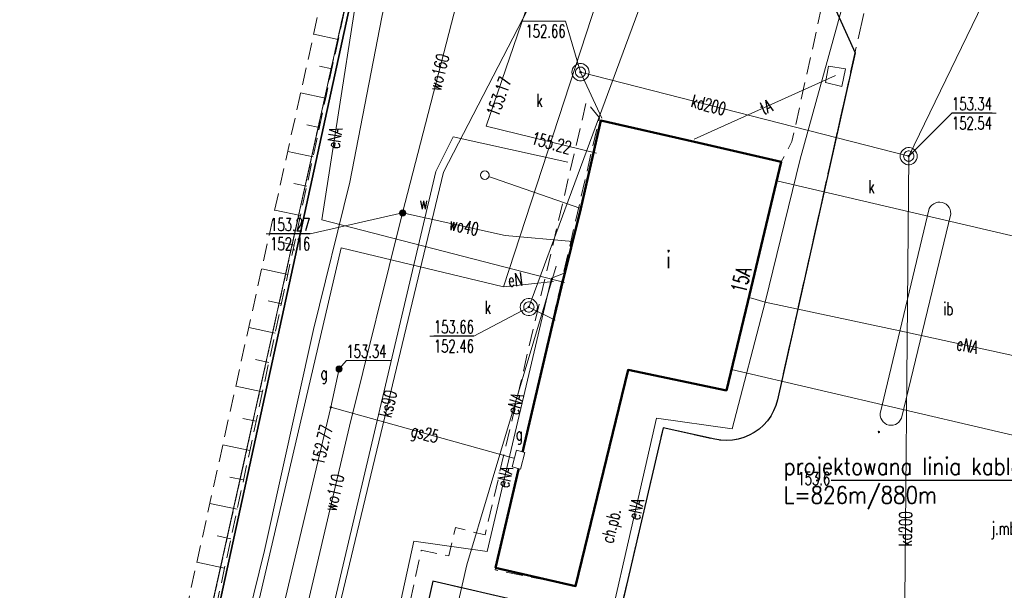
# Model space of a CAD drawing. Header units: metres. Extents: x 6434458 to 6462360, y 5631591 to 5655284.
# Tile 18 of 34: x 6443501 to 6443558, y 5639171 to 5639204. Entities that reach past the tile are written whole.
import ezdxf
from ezdxf import colors
from ezdxf.entities.mleader import LeaderData, LeaderLine
from ezdxf.enums import TextEntityAlignment as Align
from ezdxf.math import Vec2, Vec3

# ---------------------------------------------------------------- set-up
doc = ezdxf.new("R2010")
doc.units = ezdxf.units.M
doc.set_wipeout_variables(frame=1)
for name, pattern in [('L_0_02', [0]), ('L_0_03', [1, 0.5, -0.5]), ('L_0_04', [1.5, 1, -0.5]), ('L_0_06', [2, 1.5, -0.5])]:
    doc.linetypes.add(name, pattern=pattern)
doc.layers.get('0').update_dxf_attribs({"linetype": 'CONTINUOUS', "lineweight": 18})
for name, color, linetype, lineweight in [('EGB_AdresNieruchomosci', 7, 'CONTINUOUS', 18), ('EGB_Budynek', 7, 'CONTINUOUS', 50), ('EGB_DzialkaEwidencyjna', 7, 'L_0_02', 18), ('EGB_KonturKlasyfikacyjny', 96, 'L_0_06', 18), ('EGB_KonturUzytkuGruntowego', 96, 'L_0_03', 18), ('GES_InneUrzadzeniaTowarzyszace', 7, 'CONTINUOUS', 18), ('GES_InneUrzadzeniaTowarzyszace_P', 7, 'CONTINUOUS', 18), ('GES_PrzewodElektroenergetyczny', 1, 'CONTINUOUS', 18), ('GES_PrzewodGazowy', 52, 'CONTINUOUS', 18), ('GES_PrzewodKanalizacyjny', 36, 'CONTINUOUS', 18), ('GES_PrzewodTelekomunikacyjny', 30, 'CONTINUOUS', 18), ('GES_PrzewodWodociagowy', 5, 'CONTINUOUS', 18), ('GES_Rzedna', 7, 'CONTINUOUS', 18), ('GES_UrzadzeniaSiecGazowa_P', 7, 'CONTINUOUS', 18), ('GES_UrzadzeniaSiecKanalizacyjna', 7, 'CONTINUOUS', 18), ('GES_UrzadzeniaSiecTelekomunikacyjna', 7, 'CONTINUOUS', 18), ('GES_UrzadzeniaSiecWodociagowa_P', 7, 'CONTINUOUS', 18), ('KR_ObiektKarto', 7, 'CONTINUOUS', 18), ('OT_Budowle', 7, 'CONTINUOUS', 18), ('OT_Komunikacja', 7, 'CONTINUOUS', 18), ('OT_Ogrodzenia', 7, 'CONTINUOUS', 18), ('OT_Rzedna', 7, 'CONTINUOUS', 18), ('OT_Skarpa', 7, 'CONTINUOUS', 18)]:
    doc.layers.add(name, color=color, linetype=linetype, lineweight=lineweight)
doc.layers.add('EL-OPIS_PZT', color=7, linetype='CONTINUOUS')
doc.styles.add('GW_OPISY', font='romans.shx', dxfattribs={"width": 0.85})
doc.styles.get("Standard").update_dxf_attribs({"font": 'simplex.shx'})
doc.linetypes.add('L_0_15_SHX', pattern='A,0,-0.375,-0.75,-0.75,-0.75,-0.75,-0.75,[1,Brzezimierz.shx,S=0.05,R=0,X=0,Y=0],-0.75,-0.75,-0.75,-0.75,-0.375', length=7.5)

# ---------------------------------------------------------------- blocks, each defined once
blk = doc.blocks.new('EGB_ADRES')
at = {"linetype": 'Continuous', "lineweight": 13}
blk.add_hatch(color=0, dxfattribs=at).paths.add_polyline_path([(0, -0.09, 1), (0, 0.09, 1)])
at = {"color": 0, "linetype": 'Continuous', "lineweight": 13}
blk.add_circle((0, 0), 0.0906, dxfattribs=at)
blk = doc.blocks.new('SUPK_W')
at = {"color": 0, "linetype": 'Continuous', "lineweight": 18}
blk.add_wipeout([(0, -0.5), (0.25, -0.43), (0.43, -0.25), (0.5, 0), (0.43, 0.25), (0.25, 0.43), (0, 0.5), (-0.25, 0.43), (-0.43, 0.25), (-0.5, 0), (-0.43, -0.25), (-0.25, -0.43)], dxfattribs=at)
blk.add_circle((0, 0), 0.5, dxfattribs=at)
blk = doc.blocks.new('SUPW_O')
at = {"color": 0, "linetype": 'Continuous', "lineweight": 18}
blk.add_wipeout([(0, -0.5), (0.25, -0.43), (0.43, -0.25), (0.5, 0), (0.43, 0.25), (0.25, 0.43), (0, 0.5), (-0.25, 0.43), (-0.43, 0.25), (-0.5, 0), (-0.43, -0.25), (-0.25, -0.43)], dxfattribs=at)
blk.add_circle((0, 0), 0.5, dxfattribs=at)
blk = doc.blocks.new('SUPS01_05')
at = {"linetype": 'Continuous', "lineweight": 13}
blk.add_hatch(color=0, dxfattribs=at).paths.add_polyline_path([(0, -0.09, 1), (0, 0.09, 1)])
at = {"color": 0, "linetype": 'Continuous', "lineweight": 13}
blk.add_circle((0, 0), 0.0906, dxfattribs=at)
blk = doc.blocks.new('SUPS01_08')
at = {"linetype": 'Continuous', "lineweight": 13}
blk.add_hatch(color=0, dxfattribs=at).paths.add_polyline_path([(0, -0.09, 1), (0, 0.09, 1)])
at = {"color": 0, "linetype": 'Continuous', "lineweight": 13}
blk.add_circle((0, 0), 0.0906, dxfattribs=at)
blk = doc.blocks.new('SUPS01_04')
at = {"linetype": 'Continuous', "lineweight": 13}
blk.add_hatch(color=0, dxfattribs=at).paths.add_polyline_path([(0, -0.09, 1), (0, 0.09, 1)])
at = {"color": 0, "linetype": 'Continuous', "lineweight": 13}
blk.add_circle((0, 0), 0.0906, dxfattribs=at)
blk = doc.blocks.new('SUGS')
at = {"color": 0, "linetype": 'Continuous', "lineweight": 18}
blk.add_wipeout([(1, 0.5), (1, -0.5), (-1, -0.5), (-1, 0.5)], dxfattribs=at)
at = {"color": 0, "linetype": 'Continuous', "lineweight": 18, "flags": 128}
blk.add_lwpolyline([(1, 0.5), (1, -0.5), (-1, -0.5), (-1, 0.5)], close=True, dxfattribs=at)
blk = doc.blocks.new('SUGW')
at = {"linetype": 'Continuous', "lineweight": 18}
blk.add_hatch(color=0, dxfattribs=at).paths.add_polyline_path([(0, -0.36, 1), (0, 0.36, 1)])
at = {"color": 0, "linetype": 'Continuous', "lineweight": 18}
blk.add_circle((0, 0), 0.361, dxfattribs=at)
blk = doc.blocks.new('SUWW')
at = {"linetype": 'Continuous', "lineweight": 18}
blk.add_hatch(color=0, dxfattribs=at).paths.add_polyline_path([(0, -0.36, 1), (0, 0.36, 1)])
at = {"color": 0, "linetype": 'Continuous', "lineweight": 18}
blk.add_circle((0, 0), 0.361, dxfattribs=at)
blk = doc.blocks.new('OTRN')
at = {"linetype": 'Continuous', "lineweight": 13}
blk.add_hatch(color=0, dxfattribs=at).paths.add_polyline_path([(0, -0.09, 1), (0, 0.09, 1)])
at = {"color": 0, "linetype": 'Continuous', "lineweight": 13}
blk.add_circle((0, 0), 0.0906, dxfattribs=at)

msp = doc.modelspace()

# ---------------------------------------------------------------- linework, layer by layer
at = {"layer": 'EGB_DzialkaEwidencyjna', "linetype": 'CONTINUOUS', "lineweight": 18}
for p, q in [((6443524.41, 5639225.69), (6443479.63, 5639024.03)), ((6443479.63, 5639024.03), (6443524.41, 5639225.69))]:
    msp.add_line(p, q, dxfattribs=at)
at = {"layer": 'GES_InneUrzadzeniaTowarzyszace', "color": 7, "linetype": 'Continuous', "lineweight": 18, "flags": 128}
for points in [[(6443533.73, 5639200.65), (6443533.71, 5639200.59), (6443533.68, 5639200.53), (6443533.64, 5639200.49), (6443533.59, 5639200.45), (6443533.53, 5639200.42), (6443533.47, 5639200.41), (6443533.41, 5639200.41), (6443533.35, 5639200.42), (6443533.29, 5639200.45), (6443533.24, 5639200.49), (6443533.2, 5639200.53), (6443533.17, 5639200.59), (6443533.15, 5639200.65), (6443533.14, 5639200.71), (6443533.15, 5639200.77), (6443533.17, 5639200.83), (6443533.2, 5639200.89), (6443533.24, 5639200.93), (6443533.29, 5639200.97), (6443533.35, 5639201), (6443533.41, 5639201.01), (6443533.47, 5639201.01), (6443533.53, 5639201), (6443533.59, 5639200.97), (6443533.64, 5639200.93), (6443533.68, 5639200.89), (6443533.71, 5639200.83), (6443533.73, 5639200.77), (6443533.74, 5639200.71)], [(6443552.66, 5639196.11), (6443552.72, 5639196.08), (6443552.77, 5639196.04), (6443552.81, 5639196), (6443552.84, 5639195.94), (6443552.86, 5639195.88), (6443552.87, 5639195.82), (6443552.86, 5639195.76), (6443552.84, 5639195.7), (6443552.81, 5639195.64), (6443552.77, 5639195.6), (6443552.72, 5639195.56), (6443552.66, 5639195.53), (6443552.6, 5639195.52), (6443552.54, 5639195.52), (6443552.48, 5639195.53), (6443552.42, 5639195.56), (6443552.37, 5639195.6), (6443552.33, 5639195.64), (6443552.3, 5639195.7), (6443552.28, 5639195.76), (6443552.27, 5639195.82), (6443552.28, 5639195.88), (6443552.3, 5639195.94), (6443552.33, 5639196), (6443552.37, 5639196.04), (6443552.42, 5639196.08), (6443552.48, 5639196.11), (6443552.54, 5639196.12), (6443552.6, 5639196.12)]]:
    msp.add_lwpolyline(points, close=True, dxfattribs=at)
at = {"layer": 'GES_InneUrzadzeniaTowarzyszace', "color": 1, "linetype": 'Continuous', "lineweight": 18, "flags": 128}
msp.add_lwpolyline([(6443552.14, 5639180.55), (6443552.08, 5639180.43), (6443552, 5639180.33), (6443551.9, 5639180.25), (6443551.79, 5639180.18), (6443551.67, 5639180.15), (6443551.54, 5639180.14), (6443551.41, 5639180.15), (6443551.28, 5639180.19), (6443551.17, 5639180.26), (6443551.07, 5639180.34), (6443551, 5639180.45), (6443550.94, 5639180.56), (6443550.91, 5639180.69), (6443550.91, 5639180.82), (6443553.77, 5639192.77), (6443553.84, 5639192.88), (6443553.92, 5639192.97), (6443554.03, 5639193.05), (6443554.14, 5639193.1), (6443554.27, 5639193.14), (6443554.39, 5639193.14), (6443554.52, 5639193.12), (6443554.64, 5639193.08), (6443554.75, 5639193.02), (6443554.85, 5639192.93), (6443554.92, 5639192.83), (6443554.98, 5639192.71), (6443555.01, 5639192.59), (6443555.02, 5639192.46)], close=True, dxfattribs=at)
at = {"layer": 'GES_PrzewodElektroenergetyczny', "color": 1, "linetype": 'Continuous', "lineweight": 18, "flags": 128}
msp.add_lwpolyline([(6443506.14, 5639131.48), (6443511.63, 5639159.05), (6443515.02, 5639172.84), (6443517.87, 5639185.72), (6443520, 5639194.31), (6443521.87, 5639203.91), (6443525.08, 5639219.29), (6443527.46, 5639229.74), (6443527.82, 5639231.4), (6443527.72, 5639232), (6443527.26, 5639232.33), (6443526.57, 5639231.97), (6443526.06, 5639231.79), (6443525.93, 5639231.99)], dxfattribs=at)
at = {"layer": 'GES_PrzewodGazowy', "color": 52, "linetype": 'Continuous', "lineweight": 18, "flags": 128}
msp.add_lwpolyline([(6443495.04, 5639043), (6443486.1, 5639044.82), (6443491.22, 5639069.23), (6443495.88, 5639091.5), (6443501.6, 5639117.77), (6443507.34, 5639144.13), (6443508.2, 5639143.98), (6443509.36, 5639143.78), (6443509.96, 5639143.68), (6443514.54, 5639162.91), (6443518.89, 5639181.19), (6443519.37, 5639183.42)], dxfattribs=at)
at = {"layer": 'GES_PrzewodKanalizacyjny', "color": 36, "linetype": 'Continuous', "lineweight": 18, "flags": 128}
msp.add_lwpolyline([(6443612.13, 5639215.97), (6443595.46, 5639213.02), (6443593.22, 5639213.34), (6443590.83, 5639214.02), (6443587.87, 5639214.89), (6443564.56, 5639220.56), (6443552.57, 5639195.82), (6443552.28, 5639163.46), (6443577.14, 5639156.22)], dxfattribs=at)
at = {"layer": 'GES_PrzewodWodociagowy', "color": 5, "linetype": 'Continuous', "lineweight": 18, "flags": 128}
for points in [[(6443523.07, 5639192.51), (6443526.81, 5639207.05)], [(6443516.73, 5639166.29), (6443519.98, 5639180.08), (6443523.07, 5639192.51)]]:
    msp.add_lwpolyline(points, dxfattribs=at)
at = {"layer": 'GES_Rzedna', "color": 7, "linetype": 'Continuous', "lineweight": 13, "flags": 128}
for points in [[(6443529.992, 5639203.688), (6443532.57, 5639203.688), (6443533.44, 5639200.71)], [(6443557.668, 5639198.327), (6443555.09, 5639198.327), (6443552.57, 5639195.82)], [(6443515.112, 5639191.298), (6443517.69, 5639191.298), (6443523.07, 5639192.51)], [(6443522.378, 5639183.912), (6443519.8, 5639183.912), (6443519.37, 5639183.42)]]:
    msp.add_lwpolyline(points, dxfattribs=at)
at = {"layer": 'GES_UrzadzeniaSiecKanalizacyjna', "color": 36, "linetype": 'Continuous', "lineweight": 18, "flags": 128}
for points in [[(6443533.93, 5639200.61), (6443533.9, 5639200.51), (6443533.84, 5639200.42), (6443533.77, 5639200.34), (6443533.69, 5639200.28), (6443533.59, 5639200.23), (6443533.49, 5639200.21), (6443533.39, 5639200.21), (6443533.29, 5639200.23), (6443533.19, 5639200.28), (6443533.11, 5639200.34), (6443533.04, 5639200.42), (6443532.98, 5639200.51), (6443532.95, 5639200.61), (6443532.94, 5639200.71), (6443532.95, 5639200.81), (6443532.98, 5639200.91), (6443533.04, 5639201), (6443533.11, 5639201.08), (6443533.19, 5639201.14), (6443533.29, 5639201.19), (6443533.39, 5639201.21), (6443533.49, 5639201.21), (6443533.59, 5639201.19), (6443533.69, 5639201.14), (6443533.77, 5639201.08), (6443533.84, 5639201), (6443533.9, 5639200.91), (6443533.93, 5639200.81), (6443533.94, 5639200.71)], [(6443553.06, 5639195.72), (6443553.03, 5639195.62), (6443552.97, 5639195.53), (6443552.9, 5639195.45), (6443552.82, 5639195.39), (6443552.72, 5639195.34), (6443552.62, 5639195.32), (6443552.52, 5639195.32), (6443552.42, 5639195.34), (6443552.32, 5639195.39), (6443552.24, 5639195.45), (6443552.17, 5639195.53), (6443552.11, 5639195.62), (6443552.08, 5639195.72), (6443552.07, 5639195.82), (6443552.08, 5639195.92), (6443552.11, 5639196.02), (6443552.17, 5639196.11), (6443552.24, 5639196.19), (6443552.32, 5639196.25), (6443552.42, 5639196.3), (6443552.52, 5639196.32), (6443552.62, 5639196.32), (6443552.72, 5639196.3), (6443552.82, 5639196.25), (6443552.9, 5639196.19), (6443552.97, 5639196.11), (6443553.03, 5639196.02), (6443553.06, 5639195.92), (6443553.07, 5639195.82)]]:
    msp.add_lwpolyline(points, close=True, dxfattribs=at)
at = {"layer": 'GES_UrzadzeniaSiecTelekomunikacyjna', "color": 30, "linetype": 'Continuous', "lineweight": 18, "flags": 128}
msp.add_lwpolyline([(6443548.67, 5639199.87), (6443547.72, 5639200.1), (6443547.9, 5639201.06), (6443548.89, 5639200.91)], close=True, dxfattribs=at)
at = {"layer": 'KR_ObiektKarto', "linetype": 'Continuous', "lineweight": 18, "flags": 128}
for points in [[(6443519.321, 5639202.618), (6443517.888, 5639202.926)], [(6443518.953, 5639200.907), (6443518.231, 5639201.062)], [(6443518.585, 5639199.196), (6443517.129, 5639199.509)], [(6443518.217, 5639197.485), (6443517.484, 5639197.643)], [(6443517.849, 5639195.774), (6443516.373, 5639196.092)], [(6443517.481, 5639194.063), (6443516.738, 5639194.223)], [(6443517.112, 5639192.353), (6443515.616, 5639192.675)], [(6443516.744, 5639190.642), (6443515.991, 5639190.804)], [(6443516.376, 5639188.931), (6443514.86, 5639189.257)], [(6443516.007, 5639187.22), (6443515.245, 5639187.384)], [(6443515.639, 5639185.509), (6443514.104, 5639185.84)], [(6443515.271, 5639183.799), (6443514.499, 5639183.965)], [(6443514.903, 5639182.088), (6443513.348, 5639182.422)], [(6443514.534, 5639180.377), (6443513.752, 5639180.545)], [(6443514.166, 5639178.666), (6443512.592, 5639179.005)], [(6443513.798, 5639176.955), (6443513.006, 5639177.126)], [(6443513.429, 5639175.245), (6443511.836, 5639175.588)], [(6443513.061, 5639173.534), (6443512.26, 5639173.706)], [(6443512.693, 5639171.823), (6443511.08, 5639172.17)]]:
    msp.add_lwpolyline(points, dxfattribs=at)
at = {"layer": 'OT_Komunikacja', "color": 7, "linetype": 'Continuous', "lineweight": 25, "flags": 128}
msp.add_lwpolyline([(6443550.8, 5639217.94), (6443550.21, 5639214.46), (6443548.05, 5639204.95), (6443549.44, 5639201.84)], dxfattribs=at)
at = {"layer": 'OT_Ogrodzenia', "linetype": 'CONTINUOUS', "lineweight": 35}
msp.add_line((6443526.56, 5639234.66), (6443502.26, 5639123.24), dxfattribs=at)
at = {"layer": 'OT_Ogrodzenia', "linetype": 'L_0_15_SHX', "lineweight": 35}
msp.add_line((6443526.56, 5639234.66), (6443502.26, 5639123.24), dxfattribs=at)
at = {"layer": 'OT_Skarpa', "color": 7, "linetype": 'L_0_04', "lineweight": 18, "flags": 128}
msp.add_lwpolyline([(6443510.52, 5639161.73), (6443502.26, 5639123.24), (6443494.12, 5639085.79), (6443480.46, 5639023.92), (6443476.7, 5639026.13), (6443483.53, 5639047.94), (6443492.31, 5639086.34), (6443500.4, 5639123.96), (6443508.85, 5639162.09), (6443517.08, 5639199.29), (6443525.09, 5639235.34), (6443526.35, 5639234.93), (6443525.95, 5639233.47), (6443518.61, 5639199.31)], close=True, dxfattribs=at)

# ---------------------------------------------------------------- block references
at = {"layer": 'GES_Rzedna', "color": 36, "linetype": 'Continuous', "xscale": 0.5, "yscale": 0.5, "zscale": 0.5}
for p in [(6443533.44, 5639200.71), (6443552.57, 5639195.82)]:
    msp.add_blockref('SUPS01_05', p, dxfattribs=at)
at = {"layer": 'GES_Rzedna', "color": 5, "linetype": 'Continuous', "xscale": 0.5, "yscale": 0.5, "zscale": 0.5}
msp.add_blockref('SUPS01_08', (6443523.07, 5639192.51), dxfattribs=at)
at = {"layer": 'GES_Rzedna', "color": 52, "linetype": 'Continuous', "xscale": 0.5, "yscale": 0.5, "zscale": 0.5}
for p in [(6443519.37, 5639183.42), (6443518.89, 5639181.19)]:
    msp.add_blockref('SUPS01_04', p, dxfattribs=at)
at = {"layer": 'GES_UrzadzeniaSiecGazowa_P', "color": 52, "linetype": 'Continuous', "xscale": 0.5, "yscale": 0.5, "zscale": 0.5}
msp.add_blockref('SUGW', (6443519.37, 5639183.42), dxfattribs=at)
at = {"layer": 'GES_UrzadzeniaSiecWodociagowa_P', "color": 5, "linetype": 'Continuous', "xscale": 0.5, "yscale": 0.5, "zscale": 0.5}
msp.add_blockref('SUWW', (6443523.07, 5639192.51), dxfattribs=at)
at = {"layer": 'OT_Rzedna', "linetype": 'Continuous', "xscale": 0.5, "yscale": 0.5, "zscale": 0.5}
msp.add_blockref('OTRN', (6443550.83, 5639179.75), dxfattribs=at)

# ---------------------------------------------------------------- texts
at = {"layer": 'GES_InneUrzadzeniaTowarzyszace', "color": 7, "lineweight": 15, "width": 0.66}
for p in [(6443530.87, 5639198.47), (6443550.21, 5639193.44)]:
    msp.add_text('k', height=0.75, dxfattribs=at).set_placement(p, align=Align.BOTTOM_LEFT)
at = {"layer": 'GES_PrzewodElektroenergetyczny', "color": 1, "lineweight": 15, "width": 0.66}
for rotation, p in [(81.1, (6443519.01, 5639196.278)), (347.8, (6443555.38, 5639184.92))]:
    msp.add_text('eNA', height=0.75, rotation=rotation, dxfattribs=at).set_placement(p, align=Align.MIDDLE_LEFT)
at = {"layer": 'GES_PrzewodGazowy', "color": 52, "lineweight": 15, "width": 0.66}
msp.add_text('gs25', height=0.75, rotation=344.4, dxfattribs=at).set_placement((6443523.6, 5639179.88), align=Align.MIDDLE_LEFT)
at = {"layer": 'GES_PrzewodKanalizacyjny', "color": 36, "lineweight": 15, "width": 0.66}
for s, rotation, p in [('kd200', 345.7, (6443539.92, 5639199.05)), ('ks90', 76.5, (6443522.03, 5639180.63)), ('kd200', 89.5, (6443552.37, 5639173.09))]:
    msp.add_text(s, height=0.75, rotation=rotation, dxfattribs=at).set_placement(p, align=Align.MIDDLE_LEFT)
at = {"layer": 'GES_PrzewodTelekomunikacyjny', "color": 30, "lineweight": 15, "width": 0.66}
msp.add_text('tA', height=0.75, rotation=24.2, dxfattribs=at).set_placement((6443543.96, 5639198.55), align=Align.MIDDLE_LEFT)
at = {"layer": 'GES_PrzewodWodociagowy', "color": 5, "lineweight": 15, "width": 0.66}
for s, rotation, p in [('wo160', 75.6, (6443524.91, 5639199.67)), ('wo40', 347.6, (6443525.81, 5639191.91)), ('wo110', 76.7, (6443518.826, 5639175.184))]:
    msp.add_text(s, height=0.75, rotation=rotation, dxfattribs=at).set_placement(p, align=Align.MIDDLE_LEFT)
at = {"layer": 'GES_Rzedna', "color": 36, "lineweight": 15, "width": 0.66}
for s, p in [('152.66', (6443532.57, 5639202.5)), ('%%U153.66', (6443527.23, 5639185.275)), ('152.46', (6443527.23, 5639184.15))]:
    msp.add_text(s, height=0.75, dxfattribs=at).set_placement(p, align=Align.BOTTOM_RIGHT)
for s, p in [('%%U153.34', (6443555.09, 5639198.265)), ('152.54', (6443555.09, 5639197.14))]:
    msp.add_text(s, height=0.75, dxfattribs=at).set_placement(p, align=Align.BOTTOM_LEFT)
at = {"layer": 'GES_Rzedna', "color": 5, "lineweight": 15, "width": 0.66}
for s, p in [('%%U153.27', (6443517.69, 5639191.235)), ('152.16', (6443517.69, 5639190.11))]:
    msp.add_text(s, height=0.75, dxfattribs=at).set_placement(p, align=Align.BOTTOM_RIGHT)
at = {"layer": 'GES_Rzedna', "color": 52, "lineweight": 15, "width": 0.66}
msp.add_text('153.34', height=0.75, dxfattribs=at).set_placement((6443519.8, 5639183.85), align=Align.BOTTOM_LEFT)
msp.add_text('152.77', height=0.75, rotation=76.6, dxfattribs=at).set_placement((6443518.1, 5639177.87), align=Align.MIDDLE_LEFT)
at = {"layer": 'GES_UrzadzeniaSiecGazowa_P', "color": 52, "lineweight": 15, "width": 0.66}
msp.add_text('g', height=0.75, dxfattribs=at).set_placement((6443518.29, 5639183.18), align=Align.MIDDLE_LEFT)
at = {"layer": 'GES_UrzadzeniaSiecWodociagowa_P', "color": 5, "lineweight": 15, "width": 0.66}
msp.add_text('w', height=0.75, dxfattribs=at).set_placement((6443524.06, 5639192.5), align=Align.BOTTOM_LEFT)
at = {"layer": 'OT_Budowle', "color": 7, "lineweight": 15, "width": 0.66}
msp.add_text('ib', height=0.75, dxfattribs=at).set_placement((6443554.59, 5639186.33), align=Align.BOTTOM_LEFT)
at = {"layer": 'OT_Komunikacja', "color": 7, "lineweight": 15, "width": 0.66}
msp.add_text('j.mb.', height=0.75, dxfattribs=at).set_placement((6443557.38, 5639173.54), align=Align.BOTTOM_LEFT)
at = {"layer": 'OT_Rzedna', "color": 7, "lineweight": 15, "width": 0.66}
msp.add_text('153.6', height=0.75, dxfattribs=at).set_placement((6443546.08, 5639176.43), align=Align.BOTTOM_LEFT)

# ---------------------------------------------------------------- wipeouts: each hides what was drawn before it
at = {"linetype": 'Continuous', "lineweight": 50}
msp.add_wipeout([(6443543.19, 5639187.33), (6443541.94, 5639182.17), (6443536.21, 5639183.37), (6443533.15, 5639170.77), (6443528.49, 5639171.84), (6443531.81, 5639186.04), (6443532.34, 5639188.23), (6443533.45, 5639192.77), (6443534.63, 5639197.9), (6443540.08, 5639196.65), (6443545.14, 5639195.48)], dxfattribs=at).dxf.layer = 'EGB_Budynek'

# ---------------------------------------------------------------- next in the draw order: linework, layer by layer
at = {"layer": 'EGB_Budynek', "linetype": 'Continuous', "lineweight": 50, "flags": 128}
msp.add_lwpolyline([(6443543.19, 5639187.33), (6443541.94, 5639182.17), (6443536.21, 5639183.37), (6443533.15, 5639170.77), (6443528.49, 5639171.84), (6443531.81, 5639186.04), (6443532.34, 5639188.23), (6443533.45, 5639192.77), (6443534.63, 5639197.9), (6443540.08, 5639196.65), (6443545.14, 5639195.48)], close=True, dxfattribs=at)
at = {"layer": 'EGB_KonturKlasyfikacyjny', "color": 82, "linetype": 'L_0_06', "lineweight": 18, "flags": 128}
msp.add_lwpolyline([(6443492.5, 5639238.73), (6443457.64, 5639271.76), (6443574.53, 5639300.73), (6443592.19, 5639312.84), (6443567.48, 5639269.57), (6443558.67, 5639227.11), (6443537.23, 5639231.39), (6443539.31, 5639241.83), (6443531.47, 5639243.32), (6443529.4, 5639232.95), (6443526.25, 5639233.58), (6443524.41, 5639225.69), (6443513.41, 5639176.13), (6443499.2, 5639112.16), (6443487.74, 5639119.92), (6443477.91, 5639170.16), (6443455.26, 5639217.91)], close=True, dxfattribs=at)
at = {"layer": 'EGB_KonturUzytkuGruntowego', "color": 96, "linetype": 'L_0_03', "lineweight": 18, "flags": 128}
for points in [[(6443155.76, 5639468.7), (6443158.57, 5639479.55), (6443166.75, 5639498.79), (6443212.99, 5639622.38), (6443251.23, 5639624.71), (6443322.18, 5639619.21), (6443396.17, 5639606.27), (6443381.94, 5639547.52), (6443342.83, 5639576.73), (6443330.91, 5639554.47), (6443308.06, 5639580.81), (6443278.03, 5639576.17), (6443294.56, 5639494.39), (6443316.45, 5639486.73), (6443355.33, 5639437.57), (6443358.21, 5639449.48), (6443418.16, 5639474.52), (6443374.39, 5639516.33), (6443381.07, 5639543.89), (6443423.1, 5639534.82), (6443446.14, 5639530.07), (6443437.97, 5639497.36), (6443496.46, 5639483.39), (6443515.53, 5639566.18), (6443520.56, 5639588.01), (6443541.91, 5639583.55), (6443557.87, 5639580.21), (6443603.59, 5639573.28), (6443684.92, 5639556.48), (6443681.42, 5639541.22), (6443673.45, 5639506.42), (6443669.43, 5639488.88), (6443635.68, 5639496.73), (6443633.4, 5639487.02), (6443643.12, 5639484.69), (6443644.34, 5639489.98), (6443668.4, 5639484.38), (6443629.54, 5639314.88), (6443607.21, 5639217.43), (6443577.73, 5639223.31), (6443558.67, 5639227.11), (6443537.23, 5639231.39), (6443539.31, 5639241.83), (6443531.47, 5639243.32), (6443529.4, 5639232.95), (6443526.25, 5639233.58), (6443524.41, 5639225.69), (6443513.41, 5639176.13), (6443499.2, 5639112.16), (6443487.74, 5639119.92), (6443477.91, 5639170.16), (6443455.26, 5639217.91), (6443492.5, 5639238.73), (6443457.64, 5639271.76), (6443449.52, 5639279.53), (6443413.83, 5639313.67), (6443395.17, 5639325.98), (6443345.01, 5639359.05), (6443333.47, 5639358.62), (6443308.27, 5639352.86), (6443285.58, 5639367.22), (6443268.79, 5639438.73), (6443250.65, 5639427.55), (6443247.67, 5639366.15), (6443209.51, 5639357.03), (6443188.27, 5639383.21), (6443136.74, 5639446.74)], [(6443499.2, 5639112.16), (6443513.41, 5639176.13), (6443524.41, 5639225.69), (6443526.25, 5639233.58), (6443529.4, 5639232.95), (6443531.47, 5639243.32), (6443539.31, 5639241.83), (6443537.23, 5639231.39), (6443558.67, 5639227.11), (6443577.73, 5639223.31), (6443607.21, 5639217.43), (6443591.51, 5639145.8), (6443558.05, 5639154.98), (6443550.42, 5639157.8), (6443521, 5639035.09), (6443483.97, 5639043.58)]]:
    msp.add_lwpolyline(points, close=True, dxfattribs=at)
at = {"layer": 'GES_InneUrzadzeniaTowarzyszace', "color": 7, "linetype": 'Continuous', "lineweight": 18, "flags": 128}
msp.add_lwpolyline([(6443530.72, 5639186.97), (6443530.7, 5639186.91), (6443530.67, 5639186.85), (6443530.63, 5639186.81), (6443530.58, 5639186.77), (6443530.52, 5639186.74), (6443530.46, 5639186.73), (6443530.4, 5639186.73), (6443530.34, 5639186.74), (6443530.28, 5639186.77), (6443530.23, 5639186.81), (6443530.19, 5639186.85), (6443530.16, 5639186.91), (6443530.14, 5639186.97), (6443530.13, 5639187.03), (6443530.14, 5639187.09), (6443530.16, 5639187.15), (6443530.19, 5639187.21), (6443530.23, 5639187.25), (6443530.28, 5639187.29), (6443530.34, 5639187.32), (6443530.4, 5639187.33), (6443530.46, 5639187.33), (6443530.52, 5639187.32), (6443530.58, 5639187.29), (6443530.63, 5639187.25), (6443530.67, 5639187.21), (6443530.7, 5639187.15), (6443530.72, 5639187.09), (6443530.73, 5639187.03)], close=True, dxfattribs=at)
at = {"layer": 'GES_PrzewodElektroenergetyczny', "color": 1, "linetype": 'Continuous', "lineweight": 18, "flags": 128}
for points in [[(6443524.15, 5639229.26), (6443518.36, 5639192.11), (6443532.5, 5639188.46)], [(6443586, 5639150.04), (6443561.8, 5639155.64), (6443539.83, 5639160.36), (6443533.7, 5639162.27), (6443537.86, 5639180.56), (6443542.28, 5639179.93), (6443544.21, 5639187.31), (6443546.24, 5639195.65), (6443552.67, 5639218.91), (6443553.21, 5639218.49), (6443574.22, 5639213.6), (6443598.32, 5639208.01)], [(6443548.42, 5639210.28), (6443546.98, 5639207.71), (6443536.02, 5639209.86), (6443528.95, 5639188.2), (6443519.5, 5639190.47), (6443503.46, 5639121.76), (6443502.12, 5639115.67), (6443488.04, 5639051.95), (6443484, 5639023.79)], [(6443532.02, 5639189.4), (6443526.82, 5639172.01), (6443521.84, 5639150.34), (6443527.63, 5639148.95), (6443535.2, 5639147.16), (6443556.74, 5639141.97), (6443585.93, 5639134.62), (6443580.79, 5639117.44), (6443570.9, 5639084.07), (6443560.32, 5639050.75), (6443550.3, 5639017.91), (6443546.63, 5639007.19), (6443525.8, 5638994.86), (6443523.11, 5638993.65), (6443503.16, 5638998.44), (6443501.55, 5639000.94), (6443488.44, 5639021.4), (6443496.79, 5639057.39)], [(6443532.53, 5639189.01), (6443532.45, 5639188.98), (6443531.74, 5639188.72), (6443528, 5639172.78), (6443523.72, 5639173.39), (6443520.66, 5639159.35), (6443519.98, 5639157.48), (6443518.81, 5639156.67), (6443516.95, 5639151.52), (6443514.38, 5639144.02), (6443514.79, 5639143.85)], [(6443531.86, 5639188.51), (6443528.95, 5639188.2)], [(6443544.21, 5639187.31), (6443543.34, 5639187.57)], [(6443559.71, 5639183.98), (6443552.33, 5639185.58), (6443544.21, 5639187.31)]]:
    msp.add_lwpolyline(points, dxfattribs=at)
at = {"layer": 'GES_PrzewodGazowy', "color": 52, "linetype": 'Continuous', "lineweight": 18, "flags": 128}
msp.add_lwpolyline([(6443529.83, 5639178.14), (6443518.89, 5639181.19)], dxfattribs=at)
at = {"layer": 'GES_PrzewodKanalizacyjny', "color": 36, "linetype": 'Continuous', "lineweight": 18, "flags": 128}
for points in [[(6443531.97, 5639186.27), (6443530.43, 5639187.03), (6443544.05, 5639223.83), (6443544.89, 5639223.87)], [(6443507.4, 5639114.55), (6443506.95, 5639117.72), (6443525.45, 5639194.88), (6443536.16, 5639215.59)], [(6443552.57, 5639195.82), (6443533.44, 5639200.71)], [(6443533.44, 5639200.71), (6443534.69, 5639198.03)]]:
    msp.add_lwpolyline(points, dxfattribs=at)
at = {"layer": 'GES_PrzewodTelekomunikacyjny', "color": 30, "linetype": 'Continuous', "lineweight": 18, "flags": 128}
for points in [[(6443681.98, 5639552.89), (6443668.78, 5639496.72), (6443657.39, 5639442.62), (6443641.14, 5639370.09), (6443626.67, 5639309.06), (6443622.79, 5639294.48), (6443621.74, 5639284.37), (6443610.94, 5639234.67), (6443606.4, 5639216.83), (6443570.11, 5639224.91), (6443539.13, 5639230.19), (6443527.94, 5639197.56), (6443534.37, 5639195.99)], [(6443540.06, 5639196.8), (6443548.31, 5639200.51)], [(6443532.71, 5639195.46), (6443526.01, 5639196.94), (6443525, 5639194.92), (6443506.18, 5639115.07), (6443504.29, 5639113.64), (6443502.03, 5639103.03), (6443501.67, 5639097.84)]]:
    msp.add_lwpolyline(points, dxfattribs=at)
at = {"layer": 'GES_PrzewodWodociagowy', "color": 5, "linetype": 'Continuous', "lineweight": 18, "flags": 128}
for points in [[(6443527.86, 5639194.71), (6443533.45, 5639192.77)], [(6443532.99, 5639190.85), (6443529.05, 5639191.19), (6443523.07, 5639192.51)]]:
    msp.add_lwpolyline(points, dxfattribs=at)
at = {"layer": 'GES_Rzedna', "color": 7, "linetype": 'Continuous', "lineweight": 13, "flags": 128}
msp.add_lwpolyline([(6443524.652, 5639185.338), (6443527.23, 5639185.338), (6443530.43, 5639187.03)], dxfattribs=at)
at = {"layer": 'GES_UrzadzeniaSiecKanalizacyjna', "color": 36, "linetype": 'Continuous', "lineweight": 18, "flags": 128}
msp.add_lwpolyline([(6443530.92, 5639186.93), (6443530.89, 5639186.83), (6443530.83, 5639186.74), (6443530.76, 5639186.66), (6443530.68, 5639186.6), (6443530.58, 5639186.55), (6443530.48, 5639186.53), (6443530.38, 5639186.53), (6443530.28, 5639186.55), (6443530.18, 5639186.6), (6443530.1, 5639186.66), (6443530.03, 5639186.74), (6443529.97, 5639186.83), (6443529.94, 5639186.93), (6443529.93, 5639187.03), (6443529.94, 5639187.13), (6443529.97, 5639187.23), (6443530.03, 5639187.32), (6443530.1, 5639187.4), (6443530.18, 5639187.46), (6443530.28, 5639187.51), (6443530.38, 5639187.53), (6443530.48, 5639187.53), (6443530.58, 5639187.51), (6443530.68, 5639187.46), (6443530.76, 5639187.4), (6443530.83, 5639187.32), (6443530.89, 5639187.23), (6443530.92, 5639187.13), (6443530.93, 5639187.03)], close=True, dxfattribs=at)
at = {"layer": 'OT_Budowle', "color": 7, "linetype": 'Continuous', "lineweight": 18, "flags": 128}
msp.add_lwpolyline([(6443564.83, 5639189.73), (6443562.22, 5639178.73), (6443542.24, 5639183.4), (6443544.88, 5639194.39)], close=True, dxfattribs=at)
at = {"layer": 'OT_Komunikacja', "color": 7, "linetype": 'L_0_06', "lineweight": 18, "flags": 128}
msp.add_lwpolyline([(6443609.92, 5639185.18), (6443609.51, 5639186.44), (6443608.96, 5639187.84), (6443608.33, 5639189.26), (6443607.3, 5639191.28), (6443606.09, 5639193.2), (6443605.25, 5639194.48), (6443604.3, 5639195.7), (6443602.64, 5639197.28), (6443601.43, 5639198.26), (6443599.47, 5639199.46), (6443597.98, 5639200.09), (6443586.86, 5639202.75), (6443584.58, 5639203.12), (6443583.06, 5639203.26), (6443581.54, 5639203.19), (6443580, 5639202.97), (6443577.77, 5639202.36), (6443576.36, 5639201.83), (6443574.99, 5639201.11), (6443573.14, 5639199.72), (6443571.99, 5639198.68), (6443570.56, 5639196.9), (6443569.37, 5639194.9), (6443568.84, 5639193.47), (6443568.39, 5639191.98), (6443564.77, 5639177.07), (6443564.57, 5639175.59), (6443564.58, 5639174.07), (6443564.72, 5639172.53), (6443565.05, 5639171.02), (6443565.52, 5639169.55), (6443566.14, 5639168.13), (6443566.92, 5639166.77), (6443567.8, 5639165.54), (6443568.81, 5639164.37), (6443569.92, 5639163.33), (6443571.21, 5639162.46), (6443572.52, 5639161.63), (6443573.89, 5639161.02), (6443575.37, 5639160.55), (6443587.25, 5639157.76), (6443588.76, 5639157.58), (6443590.26, 5639157.45), (6443591.78, 5639157.54), (6443593.29, 5639157.81), (6443594.77, 5639158.28), (6443596.2, 5639158.82), (6443597.57, 5639159.53), (6443598.88, 5639160.42), (6443600.02, 5639161.39), (6443601.09, 5639162.46), (6443602.64, 5639164.1), (6443604.4, 5639166.14), (6443606.36, 5639168.65), (6443606.46, 5639168.64), (6443599.36, 5639133.03), (6443597.06, 5639141.46), (6443593.1, 5639147.63), (6443587.49, 5639150.83), (6443550.76, 5639159.21), (6443551.43, 5639161.99), (6443546.94, 5639163.05), (6443546.6, 5639161.5), (6443537, 5639163.24), (6443535.13, 5639166.3), (6443535.6, 5639168.58), (6443538.26, 5639179.99), (6443541.27, 5639179.33), (6443541.61, 5639179.27), (6443541.95, 5639179.25), (6443542.29, 5639179.27), (6443542.63, 5639179.33), (6443542.95, 5639179.43), (6443543.27, 5639179.56), (6443543.57, 5639179.72), (6443543.85, 5639179.92), (6443544.1, 5639180.15), (6443544.33, 5639180.4), (6443544.53, 5639180.68), (6443544.69, 5639180.98), (6443544.83, 5639181.29), (6443544.92, 5639181.62), (6443552.88, 5639217.26), (6443553.89, 5639217.12), (6443557.25, 5639216.34), (6443597.68, 5639206.87), (6443599.19, 5639206.66), (6443600.72, 5639206.53), (6443602.28, 5639206.56), (6443603.8, 5639206.78), (6443605.32, 5639207.15), (6443606.74, 5639207.66), (6443608.16, 5639208.32), (6443609.5, 5639209.01), (6443611.47, 5639210.23), (6443612.68, 5639211.15), (6443613.87, 5639212.15), (6443614.89, 5639213.29), (6443615.8, 5639214.56), (6443616.81, 5639216.28), (6443617.04, 5639216.68), (6443609.98, 5639184.99)], close=True, dxfattribs=at)
at = {"layer": 'OT_Komunikacja', "color": 7, "linetype": 'L_0_04', "lineweight": 18, "flags": 128}
msp.add_lwpolyline([(6443520.62, 5639156.68), (6443524.16, 5639172.87), (6443525.76, 5639172.53), (6443526.16, 5639174.19), (6443527.88, 5639173.75), (6443533.78, 5639198.99), (6443534.54, 5639198.05), (6443528.46, 5639171.72), (6443533.15, 5639170.77), (6443536.21, 5639183.37), (6443541.94, 5639182.17), (6443545.14, 5639195.48), (6443545.76, 5639196.67), (6443548.46, 5639208.86), (6443548.92, 5639208.78), (6443548.05, 5639204.95), (6443549.44, 5639201.84), (6443544.92, 5639181.62), (6443544.83, 5639181.29), (6443544.69, 5639180.98), (6443544.53, 5639180.68), (6443544.33, 5639180.4), (6443544.1, 5639180.15), (6443543.85, 5639179.92), (6443543.57, 5639179.72), (6443543.27, 5639179.56), (6443542.95, 5639179.43), (6443542.63, 5639179.33), (6443542.29, 5639179.27), (6443541.95, 5639179.25), (6443541.61, 5639179.27), (6443541.27, 5639179.33), (6443538.26, 5639179.99), (6443535.6, 5639168.58), (6443524.84, 5639171.06), (6443524.17, 5639168.12), (6443528.93, 5639167.06), (6443529.32, 5639166.75), (6443529.41, 5639166.31), (6443529.14, 5639165.9), (6443528.64, 5639165.77), (6443523.94, 5639166.84), (6443523.07, 5639163.09), (6443531.26, 5639161.22), (6443530.53, 5639159.72), (6443529.82, 5639159.02), (6443528.16, 5639157.85), (6443526.34, 5639157.02), (6443524.32, 5639156.44), (6443522.31, 5639156.44)], close=True, dxfattribs=at)
at = {"layer": 'OT_Komunikacja', "color": 7, "linetype": 'Continuous', "lineweight": 25, "flags": 128}
for points in [[(6443549.44, 5639201.84), (6443544.92, 5639181.62), (6443544.83, 5639181.29), (6443544.69, 5639180.98), (6443544.53, 5639180.68), (6443544.33, 5639180.4), (6443544.1, 5639180.15), (6443543.85, 5639179.92), (6443543.57, 5639179.72), (6443543.27, 5639179.56), (6443542.95, 5639179.43), (6443542.63, 5639179.33), (6443542.29, 5639179.27), (6443541.95, 5639179.25), (6443541.61, 5639179.27), (6443541.27, 5639179.33), (6443538.26, 5639179.99), (6443535.6, 5639168.58), (6443535.13, 5639166.3), (6443534.09, 5639163.01)], [(6443535.6, 5639168.58), (6443524.84, 5639171.06), (6443524.17, 5639168.12), (6443528.93, 5639167.06), (6443529.32, 5639166.75), (6443529.41, 5639166.31), (6443529.14, 5639165.9), (6443528.64, 5639165.77), (6443523.94, 5639166.84), (6443523.07, 5639163.09), (6443531.26, 5639161.22), (6443530.53, 5639159.72), (6443529.82, 5639159.02), (6443528.16, 5639157.85), (6443526.34, 5639157.02), (6443524.32, 5639156.44), (6443522.31, 5639156.44), (6443520.62, 5639156.68), (6443512.29, 5639158.99), (6443490.96, 5639060.89), (6443498.26, 5639059.3), (6443496.83, 5639053.2), (6443494.09, 5639041.54)]]:
    msp.add_lwpolyline(points, dxfattribs=at)

# ---------------------------------------------------------------- next in the draw order: block references
at = {"layer": 'EGB_AdresNieruchomosci', "linetype": 'Continuous', "xscale": 0.5, "yscale": 0.5, "zscale": 0.5}
msp.add_blockref('EGB_ADRES', (6443543.21, 5639188.51), dxfattribs=at)
at = {"layer": 'GES_Rzedna', "color": 36, "linetype": 'Continuous', "xscale": 0.5, "yscale": 0.5, "zscale": 0.5}
msp.add_blockref('SUPS01_05', (6443530.43, 5639187.03), dxfattribs=at)

# ---------------------------------------------------------------- next in the draw order: texts
at = {"layer": 'EGB_AdresNieruchomosci', "color": 7, "lineweight": 18, "width": 0.66}
msp.add_text('15A', height=0.9, rotation=76.5, dxfattribs=at).set_placement((6443543.502, 5639188.44), align=Align.BOTTOM_CENTER)
at = {"layer": 'EGB_Budynek', "color": 7, "lineweight": 20, "width": 0.66}
msp.add_text('i', height=1, dxfattribs=at).set_placement((6443538.46, 5639188.987), align=Align.BOTTOM_LEFT)
at = {"layer": 'GES_InneUrzadzeniaTowarzyszace', "color": 7, "lineweight": 15, "width": 0.66}
msp.add_text('k', height=0.75, dxfattribs=at).set_placement((6443527.85, 5639186.41), align=Align.BOTTOM_LEFT)
at = {"layer": 'GES_PrzewodElektroenergetyczny', "color": 1, "lineweight": 15, "width": 0.66}
msp.add_text('eN', height=0.75, rotation=6.1, dxfattribs=at).set_placement((6443529.277, 5639187.981), align=Align.BOTTOM_LEFT)
for rotation, p in [(73.4, (6443529.45, 5639180.81)), (77.2, (6443536.52, 5639174.66))]:
    msp.add_text('eNA', height=0.75, rotation=rotation, dxfattribs=at).set_placement(p, align=Align.MIDDLE_LEFT)
at = {"layer": 'GES_Rzedna', "color": 7, "lineweight": 15, "width": 0.66}
for s, rotation, p in [('153.17', 70, (6443528.855, 5639197.994)), ('155.22', 344.8, (6443530.464, 5639196.319))]:
    msp.add_text(s, height=0.75, rotation=rotation, dxfattribs=at).set_placement(p, align=Align.BOTTOM_LEFT)
at = {"layer": 'GES_UrzadzeniaSiecGazowa_P', "color": 52, "lineweight": 15, "width": 0.66}
msp.add_text('g', height=0.75, dxfattribs=at).set_placement((6443529.67, 5639179.04), align=Align.BOTTOM_LEFT)
at = {"layer": 'OT_Komunikacja', "color": 7, "lineweight": 15, "width": 0.66}
msp.add_text('ch.pb.', height=0.75, rotation=76.3, dxfattribs=at).set_placement((6443535.553, 5639173.171), align=Align.BOTTOM_LEFT)

# ---------------------------------------------------------------- next in the draw order: leaders
at = {"layer": 'EL-OPIS_PZT'}
ml = msp.add_multileader_mtext('Standard', dxfattribs=at)
ml.set_content('\\A1;projektowana linia kablowa SN\\PL=826m/880m', color=256, style='GW_OPISY')
ml.set_leader_properties(color=256, linetype='ByLayer', lineweight=-1)
ml.build(insert=Vec2(0, 0))
ml.multileader.update_dxf_attribs({"text_left_attachment_type": 6, "text_right_attachment_type": 6, "dogleg_length": 0, "arrow_head_size": 0.8})
ctx = ml.context
ctx.base_point, ctx.char_height, ctx.arrow_head_size, ctx.landing_gap_size, ctx.plane_origin = Vec3(6443545.284, 5639176.915), 1, 0.8, 0, Vec3(6443583.492, 5639144.73)
ctx.left_attachment, ctx.right_attachment = 6, 6
notes = []
notes.append((ctx, [(0, (1, 1, 0), (6443565.037, 5639176.915), (-1, 0), 0, [(0, [(6443583.492, 5639144.73)], 0, [])])]))
ctx.mtext.insert, ctx.mtext.flow_direction = Vec3(6443545.284, 5639178.248), 5
for ctx, leaders in notes:
    for number, flags, end, landing, length, lines in leaders:
        leader = LeaderData()
        leader.index, (leader.has_last_leader_line, leader.has_dogleg_vector, leader.attachment_direction) = number, flags
        leader.last_leader_point, leader.dogleg_vector, leader.dogleg_length = Vec3(end), Vec3(landing), length
        for number, points, colour, breaks in lines:
            line = LeaderLine()
            line.index, line.vertices, line.color, line.breaks = number, Vec3.list(points), colors.encode_raw_color(colour), breaks
            leader.lines.append(line)
        ctx.leaders.append(leader)

# ---------------------------------------------------------------- next in the draw order: block references
at = {"layer": 'GES_InneUrzadzeniaTowarzyszace_P', "color": 5, "linetype": 'Continuous', "xscale": 0.5, "yscale": 0.5, "zscale": 0.5}
msp.add_blockref('SUPK_W', (6443527.86, 5639194.71), dxfattribs=at)
at = {"layer": 'GES_UrzadzeniaSiecGazowa_P', "color": 52, "linetype": 'Continuous', "xscale": 0.5, "yscale": 0.5, "zscale": 0.5, "rotation": 75.00000000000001}
msp.add_blockref('SUGS', (6443529.83, 5639178.14), dxfattribs=at)

# ---------------------------------------------------------------- next in the draw order: block references
at = {"layer": 'GES_InneUrzadzeniaTowarzyszace_P', "linetype": 'Continuous', "xscale": 0.5, "yscale": 0.5, "zscale": 0.5}
msp.add_blockref('SUPW_O', (6443527.86, 5639194.71), dxfattribs=at)

# ---------------------------------------------------------------- next in the draw order: texts
at = {"layer": 'GES_PrzewodElektroenergetyczny', "color": 1, "lineweight": 15, "width": 0.66}
msp.add_text('eNA', height=0.75, rotation=76.8, dxfattribs=at).set_placement((6443528.88, 5639176.54), align=Align.MIDDLE_LEFT)

doc.saveas('drawing.dxf')
